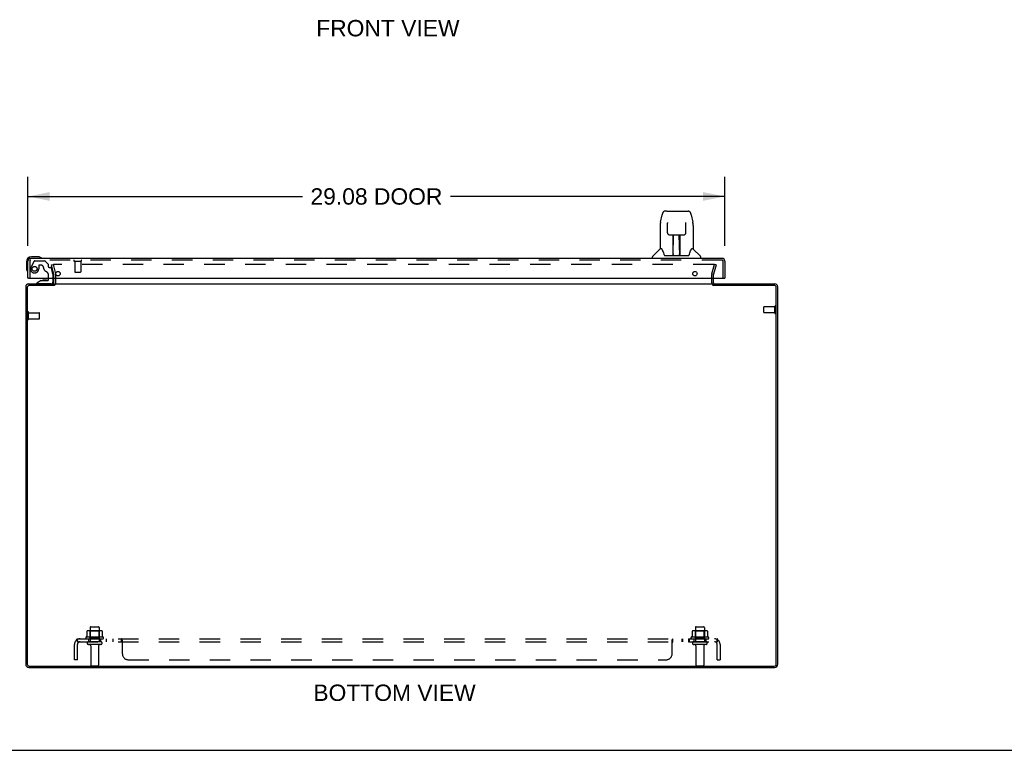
# Model space of a CAD drawing. Header units: inches. Extents: x 0 to 155, y 0 to 100.
# Tile 2 of 8: x 36 to 77, y 0 to 30. Entities that reach past the tile are written whole.
import ezdxf

# ---------------------------------------------------------------- set-up
doc = ezdxf.new("R2010")
doc.units = ezdxf.units.IN
doc.header["$LTSCALE"] = 8.5
doc.header["$MEASUREMENT"] = 0
doc.linetypes.add('HIDDEN', pattern=[0.2, 0.1, -0.1])
doc.layers.get('0').update_dxf_attribs({"linetype": 'CONTINUOUS'})
for name, color, linetype in [('DEFAULT_2', 8, 'HIDDEN'), ('DIMENSIONS', 7, 'CONTINUOUS'), ('DOOR_ASSEMBLY', 7, 'CONTINUOUS'), ('SUBPANEL', 7, 'CONTINUOUS')]:
    doc.layers.add(name, color=color, linetype=linetype)
doc.styles.get("Standard").update_dxf_attribs({"font": 'arial.ttf'})
doc.dimstyles.new('DIMSTYLE_1', dxfattribs={"dimtxt": 0.681818, "dimasz": 0.909091, "dimexe": 0.09, "dimexo": 0.07, "dimgap": 0.0375, "dimtad": 0, "dimtih": 1, "dimtoh": 1, "dimzin": 4, "dimdsep": 46, "dimtxsty": 'Standard', "dimblk": '_FILLED', "dimblk1": '_FILLED', "dimblk2": '_FILLED', "dimcen": 0.09, "dimadec": 3, "dimazin": 1, "dimtfac": 1, "dimtdec": 3, "dimtofl": 0, "dimtmove": 0, "dimatfit": 3, "dimldrblk": '_FILLED', "dimfxl": 0, "dimtolj": 1, "dimtzin": 4, "dimarcsym": 0})

# ---------------------------------------------------------------- blocks, each defined once
blk = doc.blocks.new('_FILLED')
at = {"color": 0, "linetype": 'ByBlock'}
blk.add_solid([(0, 0), (-1, 0.2), (-1, -0.2)], dxfattribs=at)
blk = doc.blocks.new('*D7')
at = {"layer": 'DIMENSIONS', "color": 2, "linetype": 'Continuous'}
for p, q in [((36.54, 21.039), (36.54, 23.919)), ((65.615, 21.039), (65.615, 23.919)), ((36.54, 23.101), (47.987, 23.101)), ((65.615, 23.101), (54.169, 23.101))]:
    blk.add_line(p, q, dxfattribs=at)
at = {"layer": 'DIMENSIONS', "color": 2, "linetype": 'Continuous', "xscale": 0.9090909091, "yscale": 0.9090909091, "zscale": 0.9090909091, "rotation": 180}
blk.add_blockref('_FILLED', (36.54, 23.101), dxfattribs=at)
at = {"layer": 'DIMENSIONS', "color": 2, "linetype": 'Continuous', "xscale": 0.9090909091, "yscale": 0.9090909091, "zscale": 0.9090909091}
blk.add_blockref('_FILLED', (65.615, 23.101), dxfattribs=at)
at = {"layer": 'DIMENSIONS', "color": 2, "linetype": 'Continuous', "insert": (51.078, 23.442), "char_height": 0.6818, "width": 5.50017, "attachment_point": 2, "line_spacing_factor": 0.9}
blk.add_mtext('29.08 DOOR', dxfattribs=at)

msp = doc.modelspace()

# ---------------------------------------------------------------- linework, layer by layer
at = {"color": 3, "linetype": 'Continuous'}
for p, q in [((36.446, 19.335), (36.446, 3.588)), ((36.509, 19.309), (36.509, 3.595)), ((36.563, 19.452), (37.621, 19.452)), ((37.623, 19.389), (36.589, 19.389)), ((37.621, 19.494), (37.621, 19.695)), ((37.648, 19.452), (65.119, 19.452)), ((67.678, 19.389), (65.144, 19.389)), ((65.146, 19.494), (65.146, 19.695)), ((65.146, 19.452), (67.704, 19.452)), ((67.758, 3.595), (67.758, 19.309)), ((67.821, 3.588), (67.821, 19.335)), ((36.582, 3.452), (67.685, 3.452)), ((36.589, 3.515), (67.678, 3.515))]:
    msp.add_line(p, q, dxfattribs=at)
at = {"color": 7, "linetype": 'Continuous'}
for p, q in [((37.621, 19.389), (37.621, 19.452)), ((65.146, 19.389), (65.146, 19.452)), ((0, 0), (154.545, 0))]:
    msp.add_line(p, q, dxfattribs=at)
at = {"color": 3, "linetype": 'Continuous'}
for centre, radius, start, end in [((36.563, 19.335), 0.117, 90, 180), ((36.589, 19.309), 0.08, 90, 180), ((37.579, 19.494), 0.042, 270, 360), ((65.188, 19.494), 0.042, 180, 270), ((67.678, 19.309), 0.08, 0, 90), ((67.704, 19.335), 0.117, 0, 90), ((36.582, 3.588), 0.136, 180, 270), ((36.589, 3.595), 0.08, 180, 270), ((67.678, 3.595), 0.08, 270, 360), ((67.685, 3.588), 0.136, 270, 360)]:
    msp.add_arc(centre, radius, start, end, dxfattribs=at)
at = {"layer": 'DEFAULT_2', "color": 8, "linetype": 'HIDDEN'}
for p, q in [((37.516, 20.245), (37.589, 20.264)), ((37.62, 19.859), (37.516, 20.245)), ((37.589, 20.264), (37.692, 19.878)), ((65.146, 20.264), (37.62, 20.264)), ((65.074, 19.878), (65.178, 20.264)), ((65.25, 20.245), (65.147, 19.859)), ((65.25, 20.245), (65.178, 20.264)), ((37.621, 19.695), (37.621, 19.852)), ((37.696, 19.494), (37.696, 19.852)), ((65.071, 19.494), (65.071, 19.852)), ((65.146, 19.695), (65.146, 19.852)), ((67.246, 18.263), (67.246, 18.491)), ((67.703, 18.501), (67.256, 18.501)), ((67.703, 18.235), (67.703, 18.519)), ((67.746, 18.235), (67.746, 18.519)), ((36.521, 17.985), (36.521, 18.269)), ((36.564, 17.985), (36.564, 18.269)), ((36.564, 18.251), (37.011, 18.251)), ((37.021, 18.013), (37.021, 18.241)), ((67.703, 18.253), (67.256, 18.253)), ((36.564, 18.003), (37.011, 18.003)), ((39.002, 4.966), (39.002, 4.748)), ((39.576, 4.988), (39.065, 4.988)), ((39.137, 4.968), (39.117, 4.988)), ((39.133, 5.122), (39.133, 4.527)), ((39.137, 4.672), (39.137, 4.968)), ((39.504, 4.968), (39.137, 4.968)), ((39.163, 5.152), (39.478, 5.152)), ((39.504, 4.968), (39.524, 4.988)), ((39.504, 4.672), (39.504, 4.968)), ((39.508, 5.122), (39.508, 4.527)), ((39.64, 4.966), (39.64, 4.748)), ((64.252, 4.966), (64.252, 4.748)), ((64.826, 4.988), (64.315, 4.988)), ((64.387, 4.968), (64.367, 4.988)), ((64.383, 5.122), (64.383, 4.527)), ((64.754, 4.968), (64.387, 4.968)), ((64.387, 4.672), (64.387, 4.968)), ((64.413, 5.152), (64.728, 5.152)), ((64.754, 4.968), (64.774, 4.988)), ((64.754, 4.672), (64.754, 4.968)), ((64.758, 5.122), (64.758, 4.527)), ((64.89, 4.966), (64.89, 4.748)), ((39.677, 4.722), (38.965, 4.722)), ((38.987, 4.652), (39.655, 4.652)), ((39.578, 4.527), (39.063, 4.527)), ((39.137, 4.672), (39.117, 4.652)), ((39.504, 4.672), (39.137, 4.672)), ((39.504, 4.672), (39.524, 4.652)), ((64.927, 4.722), (64.215, 4.722)), ((64.237, 4.652), (64.905, 4.652)), ((64.828, 4.527), (64.313, 4.527)), ((64.387, 4.672), (64.367, 4.652)), ((64.754, 4.672), (64.387, 4.672)), ((64.754, 4.672), (64.774, 4.652)), ((39.578, 4.417), (39.063, 4.417)), ((39.156, 4.354), (39.156, 3.557)), ((39.486, 4.354), (39.486, 3.557)), ((64.828, 4.417), (64.313, 4.417)), ((64.406, 4.354), (64.406, 3.557)), ((64.736, 4.354), (64.736, 3.557)), ((39.186, 3.527), (39.456, 3.527)), ((64.436, 3.527), (64.706, 3.527))]:
    msp.add_line(p, q, dxfattribs=at)
for points in [[(37.62, 20.264), (37.619, 20.264), (37.617, 20.264), (37.615, 20.264), (37.613, 20.263), (37.612, 20.262), (37.61, 20.261), (37.609, 20.26), (37.607, 20.259), (37.606, 20.258), (37.605, 20.257), (37.604, 20.255), (37.603, 20.254), (37.602, 20.252), (37.601, 20.251), (37.601, 20.249), (37.601, 20.247), (37.6, 20.245), (37.6, 20.245)], [(37.6, 20.245), (37.6, 20.244), (37.601, 20.242), (37.601, 20.24)], [(65.164, 20.254), (65.163, 20.255), (65.162, 20.257), (65.161, 20.258), (65.159, 20.259), (65.158, 20.26), (65.156, 20.261), (65.155, 20.262), (65.153, 20.263), (65.151, 20.264), (65.15, 20.264), (65.148, 20.264), (65.146, 20.264)], [(65.164, 20.254), (65.165, 20.252), (65.165, 20.251), (65.166, 20.249), (65.166, 20.247), (65.166, 20.245), (65.166, 20.245)], [(65.166, 20.245), (65.166, 20.244), (65.166, 20.242), (65.165, 20.24)], [(39.008, 4.975), (39.006, 4.975), (39.005, 4.974), (39.004, 4.972), (39.003, 4.971), (39.002, 4.969), (39.002, 4.968), (39.002, 4.966)], [(39.634, 4.975), (39.635, 4.975), (39.636, 4.974), (39.638, 4.972), (39.638, 4.971), (39.639, 4.969), (39.64, 4.968), (39.64, 4.966)], [(64.258, 4.975), (64.256, 4.975), (64.255, 4.974), (64.254, 4.972), (64.253, 4.971), (64.252, 4.969), (64.252, 4.968), (64.252, 4.966)], [(64.884, 4.975), (64.885, 4.975), (64.886, 4.974), (64.888, 4.972), (64.888, 4.971), (64.889, 4.969), (64.89, 4.968), (64.89, 4.966)], [(39.002, 4.748), (39.002, 4.747), (39.002, 4.746), (39.001, 4.745), (39.001, 4.744), (39.001, 4.743), (39, 4.743), (39, 4.742), (39, 4.742), (38.999, 4.741), (38.999, 4.741), (38.999, 4.741), (38.998, 4.74), (38.998, 4.74), (38.998, 4.74), (38.997, 4.74), (38.997, 4.74), (38.997, 4.739), (38.997, 4.739)], [(39.645, 4.739), (39.645, 4.739), (39.644, 4.74), (39.644, 4.74), (39.644, 4.74), (39.644, 4.74), (39.643, 4.74), (39.643, 4.741), (39.643, 4.741), (39.642, 4.741), (39.642, 4.742), (39.642, 4.742), (39.641, 4.743), (39.641, 4.743), (39.641, 4.744), (39.64, 4.745), (39.64, 4.746), (39.64, 4.747), (39.64, 4.748)], [(64.252, 4.748), (64.252, 4.747), (64.252, 4.746), (64.251, 4.745), (64.251, 4.744), (64.251, 4.743), (64.25, 4.743), (64.25, 4.742), (64.25, 4.742), (64.249, 4.741), (64.249, 4.741), (64.249, 4.741), (64.248, 4.74), (64.248, 4.74), (64.248, 4.74), (64.247, 4.74), (64.247, 4.74), (64.247, 4.739), (64.247, 4.739)], [(64.895, 4.739), (64.895, 4.739), (64.894, 4.74), (64.894, 4.74), (64.894, 4.74), (64.894, 4.74), (64.893, 4.74), (64.893, 4.741), (64.893, 4.741), (64.892, 4.741), (64.892, 4.742), (64.892, 4.742), (64.891, 4.743), (64.891, 4.743), (64.891, 4.744), (64.89, 4.745), (64.89, 4.746), (64.89, 4.747), (64.89, 4.748)]]:
    msp.add_lwpolyline(points, dxfattribs=at)
for centre, radius, start, end in [((37.596, 19.852), 0.025, 0, 15), ((37.596, 19.852), 0.1, 0, 15), ((65.171, 19.852), 0.1, 165, 180), ((65.171, 19.852), 0.025, 165, 180), ((37.579, 19.494), 0.117, 303.0998, 360), ((65.188, 19.494), 0.117, 180, 236.9002), ((67.256, 18.491), 0.01, 90, 180), ((67.724, 18.519), 0.0215, 360, 180), ((36.542, 18.269), 0.0215, 360, 180), ((37.011, 18.241), 0.01, 360, 90), ((67.256, 18.263), 0.01, 180, 270), ((67.724, 18.235), 0.0215, 180, 0), ((36.542, 17.985), 0.0215, 180, 0), ((37.011, 18.013), 0.01, 270, 0), ((39.065, 4.846), 0.141, 90, 113.95), ((39.163, 5.122), 0.03, 90, 180), ((39.478, 5.122), 0.03, 0, 90), ((39.576, 4.846), 0.141, 66.05, 90), ((64.315, 4.846), 0.141, 90, 113.95), ((64.413, 5.122), 0.03, 90, 180), ((64.728, 5.122), 0.03, 0, 90), ((64.826, 4.846), 0.141, 66.05, 90), ((38.987, 4.69), 0.0384, 124.4497, 270), ((39.321, 4.121), 0.698, 117.6814, 120.6631), ((39.063, 4.472), 0.055, 90, 270), ((39.578, 4.472), 0.055, 270, 90), ((39.321, 4.121), 0.698, 59.3369, 62.3186), ((39.655, 4.69), 0.0384, 270, 55.5503), ((64.237, 4.69), 0.0384, 124.4497, 270), ((64.571, 4.121), 0.698, 117.6814, 120.6631), ((64.313, 4.472), 0.055, 90, 270), ((64.828, 4.472), 0.055, 270, 90), ((64.571, 4.121), 0.698, 59.3369, 62.3186), ((64.905, 4.69), 0.0384, 270, 55.5503), ((39.093, 4.354), 0.0625, 0, 90), ((39.548, 4.354), 0.0625, 90, 180), ((64.343, 4.354), 0.0625, 0, 90), ((64.798, 4.354), 0.0625, 90, 180), ((39.186, 3.557), 0.03, 180, 270), ((39.456, 3.557), 0.03, 270, 360), ((64.436, 3.557), 0.03, 180, 270), ((64.706, 3.557), 0.03, 270, 360)]:
    msp.add_arc(centre, radius, start, end, dxfattribs=at)
at = {"layer": 'DOOR_ASSEMBLY', "color": 7, "linetype": 'Continuous'}
for p, q in [((62.929, 22.028), (62.994, 22.334)), ((63.198, 22.488), (63.118, 22.488)), ((63.2, 22.488), (64.087, 22.488)), ((63.204, 22.488), (63.203, 22.488)), ((64.212, 22.334), (64.277, 22.028)), ((62.914, 21.885), (62.914, 20.913)), ((63.215, 22.014), (63.215, 22.011)), ((63.215, 22.011), (63.215, 22.007)), ((63.215, 22.007), (63.215, 22.003)), ((63.215, 22.003), (63.215, 21.996)), ((63.215, 21.996), (63.215, 21.987)), ((63.218, 21.865), (63.215, 21.987)), ((63.223, 21.582), (63.218, 21.865)), ((63.983, 21.582), (63.99, 21.992)), ((63.99, 22.005), (63.991, 22.009)), ((63.99, 22), (63.99, 22.005)), ((63.99, 21.992), (63.99, 22)), ((64.282, 21.998), (64.277, 22.028)), ((64.292, 21.885), (64.292, 20.913)), ((63.223, 21.582), (63.224, 21.569)), ((63.303, 21.504), (63.423, 21.504)), ((63.453, 20.658), (63.468, 21.505)), ((63.459, 21.505), (63.747, 21.505)), ((63.461, 21.089), (63.461, 21.505)), ((63.467, 21.449), (63.461, 21.449)), ((63.729, 20.638), (63.714, 21.505)), ((63.715, 21.449), (63.744, 21.449)), ((63.719, 21.505), (63.719, 21.449)), ((63.744, 20.638), (63.744, 21.505)), ((63.783, 21.504), (63.903, 21.504)), ((63.464, 21.279), (63.461, 21.279)), ((63.464, 21.268), (63.461, 21.268)), ((63.744, 21.279), (63.718, 21.279)), ((63.744, 21.268), (63.718, 21.268)), ((63.722, 21.039), (63.744, 21.039)), ((63.744, 21.035), (63.722, 21.035)), ((36.97, 20.58), (36.68, 20.58)), ((37.008, 20.577), (36.97, 20.58)), ((62.599, 20.52), (62.599, 20.582)), ((62.908, 20.908), (62.61, 20.61)), ((62.987, 20.913), (62.914, 20.913)), ((62.983, 20.913), (62.989, 20.903)), ((63.05, 20.748), (63.064, 20.701)), ((63.064, 20.701), (63.067, 20.693)), ((63.117, 20.638), (64.089, 20.638)), ((63.454, 20.71), (63.454, 20.684)), ((63.461, 20.638), (63.461, 20.642)), ((63.728, 20.684), (63.727, 20.71)), ((64.138, 20.692), (64.141, 20.701)), ((64.216, 20.902), (64.221, 20.912)), ((64.292, 20.913), (64.219, 20.913)), ((64.297, 20.908), (64.595, 20.61)), ((64.607, 20.52), (64.607, 20.582)), ((36.48, 20.38), (36.48, 20.09)), ((37.105, 20.533), (37.105, 20.533)), ((36.48, 20.09), (36.483, 20.052)), ((36.525, 19.961), (36.526, 19.958)), ((36.526, 19.958), (36.526, 19.956)), ((36.555, 19.695), (36.54, 19.695)), ((37.09, 19.59), (36.914, 19.491)), ((36.914, 19.452), (36.914, 19.491)), ((37.09, 19.59), (37.367, 19.59)), ((37.249, 19.606), (37.179, 19.606)), ((37.319, 19.606), (37.249, 19.606)), ((37.398, 19.621), (37.398, 19.695)), ((37.583, 19.695), (37.583, 19.531)), ((65.6, 19.695), (65.615, 19.695))]:
    msp.add_line(p, q, dxfattribs=at)
at = {"layer": 'DOOR_ASSEMBLY', "color": 3, "linetype": 'Continuous'}
for p, q in [((36.54, 19.695), (36.54, 20.403)), ((65.498, 20.52), (36.657, 20.52)), ((65.615, 20.403), (65.615, 19.695)), ((36.555, 19.695), (65.6, 19.695))]:
    msp.add_line(p, q, dxfattribs=at)
at = {"layer": 'DOOR_ASSEMBLY', "color": 8, "linetype": 'HIDDEN'}
for p, q in [((36.615, 20.403), (36.615, 19.695)), ((65.498, 20.445), (36.657, 20.445)), ((36.801, 20.401), (36.666, 20.168)), ((36.827, 20.416), (37.239, 20.416)), ((36.987, 20.215), (36.987, 20.082)), ((37.097, 20.231), (37.003, 20.231)), ((37.375, 20.292), (37.26, 20.407)), ((37.381, 20.278), (37.381, 20.2)), ((37.44, 20.141), (37.485, 20.141)), ((38.473, 20.402), (38.757, 20.402)), ((38.491, 20.402), (38.491, 19.955)), ((38.739, 20.402), (38.739, 19.955)), ((65.54, 19.695), (65.54, 20.403)), ((37.398, 19.695), (37.398, 19.805)), ((37.583, 19.862), (37.515, 20.118)), ((37.583, 19.862), (37.583, 19.695)), ((38.501, 19.945), (38.729, 19.945)), ((37.504, 19.452), (36.914, 19.452))]:
    msp.add_line(p, q, dxfattribs=at)
at = {"layer": 'DOOR_ASSEMBLY', "color": 7, "linetype": 'Continuous'}
for points in [[(63.118, 22.488), (63.115, 22.488), (63.101, 22.487), (63.088, 22.483), (63.076, 22.478), (63.065, 22.471), (63.054, 22.463), (63.045, 22.454), (63.037, 22.445), (63.03, 22.434), (63.023, 22.423), (63.017, 22.41), (63.012, 22.397), (63.007, 22.382), (63.002, 22.365), (62.997, 22.347), (62.994, 22.334)], [(64.212, 22.334), (64.209, 22.347), (64.204, 22.365), (64.199, 22.382), (64.193, 22.397), (64.188, 22.411), (64.182, 22.423), (64.175, 22.435), (64.168, 22.445), (64.16, 22.455), (64.151, 22.464), (64.14, 22.472), (64.129, 22.478), (64.116, 22.483), (64.103, 22.487), (64.09, 22.488), (64.087, 22.488)], [(62.929, 22.028), (62.923, 21.997), (62.918, 21.958), (62.915, 21.918), (62.914, 21.885)], [(63.215, 22.017), (63.215, 22.017), (63.215, 22.017), (63.215, 22.017), (63.215, 22.016), (63.215, 22.016), (63.215, 22.015), (63.215, 22.014)], [(63.991, 22.009), (63.991, 22.013), (63.991, 22.014), (63.991, 22.015), (63.991, 22.016), (63.991, 22.017), (63.991, 22.017)], [(64.292, 21.884), (64.291, 21.918), (64.288, 21.958), (64.282, 21.998)], [(63.224, 21.569), (63.227, 21.556), (63.233, 21.544), (63.24, 21.534), (63.249, 21.525), (63.259, 21.517), (63.269, 21.511), (63.281, 21.507), (63.293, 21.504), (63.302, 21.504)], [(63.423, 21.504), (63.427, 21.504), (63.435, 21.504), (63.444, 21.505)], [(63.444, 21.505), (63.452, 21.505), (63.459, 21.505)], [(63.747, 21.505), (63.755, 21.505), (63.763, 21.504)], [(63.763, 21.504), (63.771, 21.504), (63.779, 21.504), (63.782, 21.504)], [(63.904, 21.504), (63.914, 21.505), (63.926, 21.507), (63.937, 21.511), (63.948, 21.518), (63.958, 21.525), (63.966, 21.535), (63.973, 21.546), (63.979, 21.557), (63.982, 21.57), (63.983, 21.582)], [(62.989, 20.903), (63.003, 20.875), (63.018, 20.839), (63.034, 20.797), (63.05, 20.748)], [(63.067, 20.693), (63.072, 20.68), (63.077, 20.67), (63.082, 20.661)], [(63.082, 20.661), (63.087, 20.654), (63.093, 20.648), (63.099, 20.643), (63.107, 20.639), (63.114, 20.638), (63.117, 20.638)], [(64.089, 20.638), (64.091, 20.638), (64.098, 20.639), (64.106, 20.643), (64.112, 20.647), (64.118, 20.653), (64.124, 20.661)], [(64.124, 20.661), (64.129, 20.669), (64.134, 20.68), (64.138, 20.692)], [(64.141, 20.701), (64.155, 20.747), (64.171, 20.795), (64.187, 20.838), (64.202, 20.874), (64.216, 20.902)], [(37.105, 20.533), (37.103, 20.533), (37.102, 20.534), (37.098, 20.535)], [(36.526, 19.956), (36.527, 19.955), (36.527, 19.955)]]:
    msp.add_lwpolyline(points, dxfattribs=at)
at = {"layer": 'DOOR_ASSEMBLY', "color": 8, "linetype": 'HIDDEN'}
msp.add_circle((36.815, 20.082), 0.103, dxfattribs=at)
at = {"layer": 'DOOR_ASSEMBLY', "color": 3, "linetype": 'Continuous'}
for centre in [(37.79, 19.883), (64.365, 19.883)]:
    msp.add_circle(centre, 0.094, dxfattribs=at)
at = {"layer": 'DOOR_ASSEMBLY', "color": 7, "linetype": 'Continuous'}
for centre, radius, start, end in [((36.68, 20.38), 0.2, 90, 180), ((36.97, 20.33), 0.25, 59.1101, 90), ((37.09, 20.531), 0.015, 6.3796, 59.1101), ((62.638, 20.582), 0.0394, 135, 180), ((62.922, 20.894), 0.0197, 97.5, 135), ((63.473, 20.657), 0.0197, 179, 270), ((63.473, 20.657), 0.0197, 260.739, 269.9232), ((63.709, 20.657), 0.0197, 270, 1), ((63.709, 20.657), 0.0197, 270.0771, 272.6469), ((64.284, 20.894), 0.0197, 45, 82.5), ((64.567, 20.582), 0.0394, 0, 45), ((37.09, 20.535), 0.015, 270, 353.6204), ((36.73, 20.09), 0.25, 180, 210.8899), ((36.529, 19.97), 0.015, 210.8899, 263.6204), ((36.525, 19.97), 0.015, 276.3796, 360), ((37.179, 19.516), 0.09, 90, 125.1877), ((37.319, 19.516), 0.09, 55.0768, 90), ((37.367, 19.621), 0.031, 270, 360), ((37.504, 19.531), 0.079, 270, 360)]:
    msp.add_arc(centre, radius, start, end, dxfattribs=at)
at = {"layer": 'DOOR_ASSEMBLY', "color": 3, "linetype": 'Continuous'}
for centre, start, end in [((36.657, 20.403), 90, 180), ((65.498, 20.403), 0, 90)]:
    msp.add_arc(centre, 0.117, start, end, dxfattribs=at)
at = {"layer": 'DOOR_ASSEMBLY', "color": 8, "linetype": 'HIDDEN'}
for centre, radius, start, end in [((36.657, 20.403), 0.042, 90, 180), ((36.815, 20.082), 0.172, 150, 360), ((36.827, 20.386), 0.03, 90, 150), ((37.003, 20.215), 0.016, 90, 180), ((37.097, 20.141), 0.09, 0, 90), ((37.372, 20.141), 0.185, 180, 244.2582), ((37.239, 20.386), 0.03, 45, 90), ((37.361, 20.278), 0.02, 0, 45), ((37.44, 20.2), 0.059, 180, 270), ((37.485, 20.11), 0.031, 15, 90), ((38.473, 20.423), 0.0215, 90, 270), ((38.757, 20.423), 0.0215, 270, 90), ((65.498, 20.403), 0.042, 0, 90), ((37.21, 19.805), 0.188, 0, 64.2582), ((38.501, 19.955), 0.01, 180, 270), ((38.729, 19.955), 0.01, 270, 360)]:
    msp.add_arc(centre, radius, start, end, dxfattribs=at)
at = {"layer": 'DOOR_ASSEMBLY', "color": 7, "linetype": 'Continuous'}
for centre, start_param, end_param in [((63.453, 20.677), -1.369355, -1.264777), ((63.729, 20.677), -1.876815, -1.570796)]:
    msp.add_ellipse(centre, major_axis=(0.0394, 0), ratio=1, start_param=start_param, end_param=end_param, dxfattribs=at)
at = {"layer": 'SUBPANEL', "color": 8, "linetype": 'HIDDEN'}
for p, q in [((38.563, 4.598), (38.643, 4.501)), ((38.602, 4.527), (38.602, 4.652)), ((38.602, 4.652), (65.289, 4.652)), ((38.602, 4.584), (38.602, 4.583)), ((38.602, 4.527), (65.289, 4.527)), ((38.607, 4.565), (38.606, 4.566)), ((38.607, 4.563), (38.607, 4.565)), ((38.608, 4.561), (38.607, 4.563)), ((38.608, 4.56), (38.608, 4.561)), ((38.609, 4.558), (38.608, 4.56)), ((38.609, 4.556), (38.609, 4.558)), ((39.071, 4.652), (39.071, 4.527)), ((39.571, 4.652), (39.571, 4.527)), ((39.799, 4.652), (39.799, 4.527)), ((40.08, 4.652), (40.08, 4.527)), ((40.442, 4.527), (40.442, 4.652)), ((40.443, 4.652), (40.442, 4.652)), ((40.443, 4.527), (40.442, 4.527)), ((40.456, 4.641), (40.454, 4.643)), ((40.467, 4.616), (40.463, 4.626)), ((40.477, 4.598), (40.476, 4.599)), ((40.477, 4.027), (40.477, 4.598)), ((63.414, 4.027), (63.414, 4.598)), ((63.439, 4.646), (63.441, 4.648)), ((63.444, 4.65), (63.446, 4.651)), ((63.444, 4.524), (63.445, 4.525)), ((63.449, 4.652), (63.45, 4.652)), ((63.45, 4.527), (63.45, 4.652)), ((63.812, 4.652), (63.812, 4.527)), ((63.85, 4.652), (63.85, 4.527)), ((64.093, 4.652), (64.093, 4.527)), ((64.131, 4.652), (64.131, 4.527)), ((64.321, 4.652), (64.321, 4.527)), ((64.821, 4.652), (64.821, 4.527)), ((65.328, 4.598), (65.249, 4.501)), ((65.269, 4.526), (65.27, 4.527)), ((65.283, 4.558), (65.282, 4.557)), ((65.282, 4.557), (65.282, 4.555)), ((65.284, 4.562), (65.283, 4.56)), ((65.283, 4.56), (65.283, 4.558)), ((65.285, 4.565), (65.284, 4.563)), ((65.284, 4.563), (65.284, 4.562)), ((65.286, 4.568), (65.285, 4.566)), ((65.285, 4.566), (65.285, 4.565)), ((65.287, 4.572), (65.286, 4.57)), ((65.286, 4.57), (65.286, 4.569)), ((65.286, 4.569), (65.286, 4.568)), ((65.287, 4.574), (65.287, 4.573)), ((65.287, 4.573), (65.287, 4.572)), ((65.289, 4.527), (65.289, 4.652)), ((38.477, 3.777), (38.477, 4.415)), ((38.602, 3.777), (38.602, 4.415)), ((38.629, 4.509), (38.624, 4.514)), ((40.469, 4.501), (40.467, 4.502)), ((63.414, 4.501), (63.416, 4.501)), ((65.289, 3.777), (65.289, 4.415)), ((65.414, 4.415), (65.414, 3.777)), ((38.602, 3.777), (38.477, 3.777)), ((40.727, 3.777), (63.164, 3.777)), ((65.289, 3.777), (65.414, 3.777))]:
    msp.add_line(p, q, dxfattribs=at)
for points in [[(38.563, 4.598), (38.565, 4.599), (38.567, 4.602), (38.569, 4.604), (38.571, 4.607), (38.573, 4.609), (38.574, 4.613), (38.576, 4.616), (38.578, 4.619), (38.579, 4.623)], [(38.579, 4.623), (38.582, 4.629), (38.583, 4.632), (38.585, 4.635), (38.586, 4.638), (38.588, 4.641), (38.589, 4.643), (38.591, 4.646), (38.593, 4.648), (38.594, 4.649), (38.596, 4.65), (38.598, 4.651), (38.599, 4.651), (38.601, 4.652), (38.602, 4.652)], [(38.606, 4.566), (38.606, 4.568), (38.606, 4.568), (38.605, 4.569), (38.605, 4.57), (38.605, 4.571), (38.605, 4.571), (38.605, 4.572), (38.604, 4.573), (38.604, 4.574), (38.604, 4.574), (38.604, 4.575), (38.604, 4.576), (38.604, 4.577), (38.603, 4.577), (38.603, 4.578), (38.603, 4.579), (38.603, 4.579), (38.603, 4.58), (38.603, 4.581), (38.603, 4.581), (38.603, 4.582), (38.602, 4.583), (38.602, 4.583), (38.602, 4.584), (38.602, 4.584), (38.602, 4.585), (38.602, 4.585), (38.602, 4.586), (38.602, 4.586)], [(38.602, 4.586), (38.602, 4.586), (38.602, 4.586), (38.602, 4.586), (38.602, 4.586), (38.602, 4.586), (38.602, 4.586), (38.602, 4.586), (38.602, 4.585), (38.602, 4.585), (38.602, 4.584), (38.602, 4.584), (38.602, 4.584)], [(38.624, 4.514), (38.622, 4.515), (38.62, 4.517), (38.618, 4.519), (38.616, 4.52), (38.614, 4.522), (38.612, 4.523), (38.61, 4.524), (38.608, 4.525), (38.606, 4.526), (38.605, 4.526), (38.603, 4.527), (38.602, 4.527)], [(38.625, 4.523), (38.625, 4.523), (38.625, 4.523), (38.625, 4.523), (38.625, 4.523), (38.625, 4.523), (38.624, 4.523), (38.624, 4.524), (38.624, 4.524), (38.624, 4.525), (38.623, 4.525), (38.623, 4.526), (38.623, 4.526), (38.623, 4.527), (38.622, 4.527), (38.622, 4.528), (38.622, 4.528), (38.621, 4.529), (38.621, 4.53), (38.621, 4.53), (38.62, 4.531), (38.62, 4.531), (38.62, 4.532), (38.619, 4.533), (38.619, 4.534), (38.619, 4.534), (38.618, 4.535), (38.618, 4.536), (38.617, 4.536), (38.617, 4.537), (38.617, 4.538), (38.616, 4.539), (38.616, 4.54), (38.616, 4.54), (38.615, 4.541), (38.615, 4.542), (38.615, 4.543), (38.614, 4.544), (38.614, 4.545), (38.613, 4.546), (38.613, 4.546), (38.613, 4.547), (38.612, 4.548), (38.612, 4.549), (38.612, 4.55), (38.611, 4.551), (38.611, 4.552), (38.611, 4.553), (38.61, 4.554), (38.61, 4.555), (38.61, 4.556), (38.609, 4.556)], [(38.622, 4.526), (38.622, 4.526), (38.623, 4.526), (38.623, 4.525), (38.623, 4.525), (38.624, 4.524), (38.624, 4.524), (38.624, 4.524), (38.624, 4.523), (38.625, 4.523), (38.625, 4.523), (38.625, 4.523), (38.625, 4.523)], [(40.46, 4.632), (40.459, 4.635), (40.457, 4.638), (40.456, 4.641), (40.454, 4.643), (40.452, 4.646), (40.45, 4.648), (40.449, 4.649), (40.447, 4.65), (40.446, 4.651), (40.444, 4.651), (40.443, 4.652), (40.442, 4.652)], [(40.45, 4.522), (40.449, 4.523), (40.448, 4.524), (40.446, 4.525), (40.445, 4.526), (40.444, 4.526), (40.443, 4.527), (40.442, 4.527)], [(40.452, 4.52), (40.45, 4.522), (40.449, 4.523), (40.448, 4.524)], [(40.454, 4.517), (40.453, 4.519), (40.452, 4.52)], [(40.463, 4.626), (40.461, 4.629), (40.46, 4.632)], [(40.476, 4.599), (40.474, 4.602), (40.473, 4.604), (40.471, 4.607), (40.47, 4.609), (40.468, 4.613), (40.467, 4.616)], [(40.474, 4.602), (40.473, 4.604), (40.471, 4.607), (40.47, 4.609), (40.468, 4.613)], [(63.414, 4.598), (63.416, 4.599), (63.417, 4.602), (63.419, 4.604), (63.42, 4.607), (63.422, 4.609), (63.423, 4.613), (63.424, 4.616), (63.429, 4.626)], [(63.419, 4.604), (63.42, 4.607), (63.422, 4.609), (63.423, 4.613)], [(63.429, 4.626), (63.43, 4.629), (63.432, 4.632)], [(63.432, 4.632), (63.433, 4.635), (63.434, 4.638), (63.436, 4.641), (63.438, 4.643), (63.439, 4.646), (63.441, 4.648), (63.443, 4.649), (63.444, 4.65), (63.446, 4.651), (63.447, 4.651), (63.449, 4.652), (63.45, 4.652)], [(63.434, 4.638), (63.436, 4.641), (63.438, 4.643)], [(63.435, 4.514), (63.438, 4.517), (63.439, 4.519), (63.44, 4.52)], [(63.44, 4.52), (63.441, 4.522), (63.442, 4.523)], [(63.441, 4.522), (63.442, 4.523), (63.444, 4.524), (63.445, 4.525), (63.446, 4.526), (63.448, 4.526), (63.449, 4.527), (63.45, 4.527)], [(63.446, 4.526), (63.448, 4.526), (63.449, 4.527), (63.45, 4.527)], [(65.262, 4.509), (65.267, 4.514), (65.269, 4.515), (65.271, 4.517), (65.273, 4.519), (65.275, 4.52), (65.277, 4.522), (65.279, 4.523), (65.281, 4.524), (65.283, 4.525), (65.285, 4.526), (65.287, 4.526), (65.288, 4.527), (65.289, 4.527)], [(65.266, 4.523), (65.267, 4.523), (65.267, 4.523), (65.267, 4.523), (65.267, 4.523), (65.267, 4.524), (65.267, 4.524), (65.268, 4.524), (65.268, 4.525), (65.268, 4.525), (65.269, 4.526), (65.269, 4.526)], [(65.267, 4.523), (65.267, 4.523), (65.266, 4.523)], [(65.282, 4.555), (65.281, 4.553), (65.281, 4.553), (65.28, 4.552), (65.28, 4.551), (65.28, 4.55), (65.279, 4.549), (65.279, 4.548), (65.279, 4.547), (65.278, 4.546), (65.278, 4.545), (65.278, 4.544), (65.277, 4.544), (65.277, 4.543), (65.276, 4.542), (65.276, 4.541), (65.276, 4.54), (65.275, 4.539), (65.275, 4.539), (65.275, 4.538), (65.274, 4.537), (65.274, 4.536), (65.274, 4.536), (65.273, 4.535), (65.273, 4.534), (65.273, 4.533), (65.272, 4.533), (65.272, 4.532), (65.271, 4.531), (65.271, 4.531), (65.271, 4.53), (65.27, 4.529), (65.27, 4.529), (65.27, 4.528), (65.269, 4.528), (65.269, 4.527), (65.269, 4.527), (65.269, 4.526), (65.268, 4.525), (65.268, 4.525), (65.268, 4.525), (65.267, 4.524), (65.267, 4.524), (65.267, 4.523), (65.267, 4.523), (65.267, 4.523)], [(65.29, 4.586), (65.29, 4.586), (65.29, 4.586), (65.29, 4.586), (65.29, 4.586), (65.289, 4.586), (65.289, 4.585), (65.289, 4.585), (65.289, 4.584), (65.289, 4.584), (65.289, 4.583), (65.289, 4.583), (65.289, 4.583), (65.289, 4.582), (65.289, 4.582), (65.289, 4.581), (65.289, 4.58), (65.289, 4.58), (65.288, 4.579), (65.288, 4.579), (65.288, 4.578), (65.288, 4.578), (65.288, 4.577), (65.288, 4.576), (65.288, 4.576), (65.288, 4.575), (65.287, 4.574)], [(65.31, 4.629), (65.308, 4.632), (65.307, 4.635), (65.305, 4.638), (65.304, 4.641), (65.302, 4.643), (65.301, 4.646), (65.299, 4.648), (65.297, 4.649), (65.295, 4.65), (65.294, 4.651), (65.292, 4.651), (65.291, 4.652), (65.289, 4.652)], [(65.289, 4.583), (65.289, 4.584), (65.289, 4.584), (65.289, 4.585), (65.29, 4.585), (65.29, 4.585), (65.29, 4.586), (65.29, 4.586), (65.29, 4.586), (65.29, 4.586), (65.29, 4.586)], [(65.328, 4.598), (65.326, 4.599), (65.324, 4.602), (65.322, 4.604), (65.321, 4.607), (65.319, 4.609), (65.317, 4.613), (65.316, 4.616), (65.314, 4.619), (65.312, 4.623), (65.31, 4.629)], [(38.643, 4.501), (38.642, 4.501), (38.642, 4.501), (38.641, 4.501), (38.64, 4.501), (38.639, 4.501), (38.639, 4.501), (38.638, 4.502), (38.636, 4.503), (38.635, 4.504), (38.634, 4.505), (38.632, 4.506), (38.631, 4.507), (38.629, 4.509)], [(40.46, 4.509), (40.459, 4.51), (40.457, 4.512), (40.456, 4.514), (40.454, 4.517)], [(40.465, 4.504), (40.463, 4.505), (40.462, 4.506), (40.461, 4.507), (40.46, 4.509)], [(40.477, 4.501), (40.475, 4.501), (40.474, 4.501), (40.473, 4.501), (40.471, 4.501), (40.47, 4.501), (40.469, 4.501), (40.467, 4.502), (40.466, 4.503), (40.465, 4.504), (40.463, 4.505), (40.462, 4.506)], [(40.477, 4.501), (40.475, 4.501), (40.474, 4.501), (40.473, 4.501)], [(63.414, 4.501), (63.416, 4.501), (63.417, 4.501), (63.419, 4.501), (63.42, 4.501), (63.422, 4.501), (63.423, 4.501), (63.424, 4.502), (63.425, 4.503), (63.427, 4.504), (63.428, 4.505), (63.429, 4.506)], [(63.419, 4.501), (63.42, 4.501), (63.422, 4.501)], [(63.424, 4.502), (63.425, 4.503), (63.427, 4.504)], [(63.429, 4.506), (63.43, 4.507), (63.432, 4.509)], [(63.432, 4.509), (63.433, 4.51), (63.434, 4.512), (63.435, 4.514)], [(65.249, 4.501), (65.249, 4.501), (65.25, 4.501), (65.25, 4.501), (65.251, 4.501), (65.252, 4.501), (65.253, 4.501), (65.254, 4.502), (65.255, 4.503), (65.256, 4.504), (65.258, 4.505), (65.259, 4.506), (65.261, 4.507), (65.262, 4.509)]]:
    msp.add_lwpolyline(points, dxfattribs=at)
for centre, radius, start, end in [((38.714, 4.415), 0.237, 90, 180), ((38.714, 4.415), 0.112, 90, 180), ((65.177, 4.415), 0.237, 0, 90), ((65.177, 4.415), 0.112, 0, 90), ((40.727, 4.027), 0.25, 180, 270), ((63.164, 4.027), 0.25, 270, 360)]:
    msp.add_arc(centre, radius, start, end, dxfattribs=at)

# ---------------------------------------------------------------- texts
at = {"layer": 'DIMENSIONS', "color": 2, "linetype": 'Continuous', "attachment_point": 2, "line_spacing_factor": 0.9}
for s, insert, char_height, width in [('FRONT VIEW', (51.555, 30.462), 0.6818, 5.96654), ('BOTTOM VIEW', (51.832, 2.742), 0.68182, 6.75735)]:
    msp.add_mtext(s, dxfattribs=dict(at, insert=insert, char_height=char_height, width=width))

# ---------------------------------------------------------------- dimensions: what is measured, and where the dimension line sits
at = {"layer": 'DIMENSIONS', "color": 2, "linetype": 'Continuous'}
dim = msp.add_linear_dim(base=(65.615236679, 23.101095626), p1=(36.540236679, 20.969004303), p2=(65.615236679, 20.969004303), text='<> DOOR', dimstyle='DIMSTYLE_1', dxfattribs=at)
dim.commit()
dim.dimension.update_dxf_attribs({"geometry": '*D7', "text_midpoint": (51.077736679, 23.101095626), "dimtype": 160})

doc.saveas('drawing.dxf')
